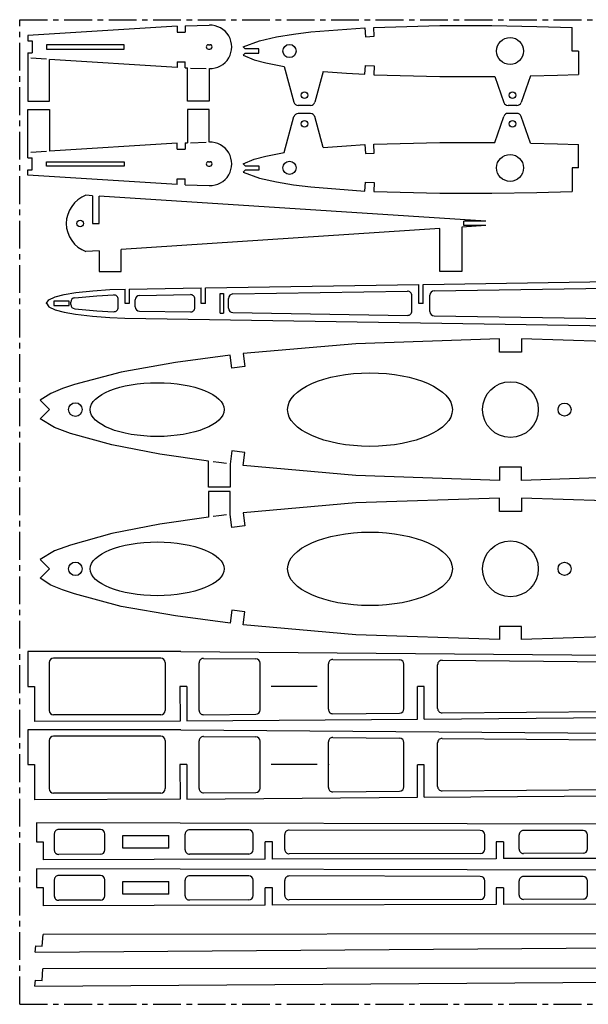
# Model space of a CAD drawing. Header units: millimetres. Extents: x 0 to 1000, y 0 to 450.
# Tile 1 of 3: x 0 to 260, y 0 to 450. Entities that reach past the tile are written whole.
import ezdxf

# ---------------------------------------------------------------- set-up
doc = ezdxf.new("R2010")
doc.units = ezdxf.units.MM
doc.header["$PDSIZE"] = -1
doc.linetypes.add('CENTERX2', pattern=[20.32, 12.7, -2.54, 2.54, -2.54])

msp = doc.modelspace()

# ---------------------------------------------------------------- linework, layer by layer
at = {"color": 7, "linetype": 'CENTERX2'}
for p, q in [((0, 0), (0, 450)), ((0, 450), (1000, 450)), ((0, 0), (1000, 0))]:
    msp.add_line(p, q, dxfattribs=at)
at = {"color": 7, "linetype": 'Continuous'}
for p, q in [((71.95, 447.03), (3.67, 442.7)), ((71.95, 447.03), (71.95, 444.34)), ((75.55, 447.15), (86.6, 447.48)), ((75.55, 447.15), (75.55, 444.34)), ((157.69, 446.3), (157.87, 442.23)), ((161.86, 442.41), (161.69, 446.49)), ((252.27, 435.68), (252.27, 446.48)), ((3.67, 442.7), (3.67, 440.33)), ((71.95, 444.34), (75.55, 444.34)), ((157.87, 442.23), (161.86, 442.41)), ((3.67, 440.33), (5.67, 440.33)), ((5.67, 440.33), (5.67, 434.8)), ((47.77, 438.57), (12.27, 438.57)), ((12.27, 438.57), (12.27, 436.57)), ((12.27, 436.57), (47.77, 436.57)), ((47.77, 436.57), (47.77, 438.57)), ((86.21, 438.57), (86.9, 438.57)), ((86.21, 436.57), (86.9, 436.57)), ((102.99, 436.68), (102.11, 437.57)), ((109.17, 436.68), (102.99, 436.68)), ((109.17, 434.68), (109.17, 436.68)), ((3.67, 434.8), (3.67, 432.43)), ((3.67, 434.8), (5.67, 434.8)), ((3.67, 432.43), (3.67, 412.69)), ((12.27, 431.89), (5.1, 432.34)), ((102.99, 434.68), (102.11, 433.8)), ((102.99, 434.68), (109.17, 434.68)), ((255.27, 435.68), (252.27, 435.68)), ((255.27, 435.68), (255.27, 424.99)), ((71.95, 428.11), (13.67, 431.8)), ((13.67, 412.69), (13.67, 431.8)), ((71.95, 430.79), (71.95, 428.11)), ((71.95, 430.79), (75.55, 430.79)), ((75.55, 427.98), (75.55, 430.79)), ((75.55, 427.98), (76.6, 427.95)), ((76.6, 412.69), (76.6, 427.95)), ((77.99, 427.91), (85.19, 427.69)), ((86.6, 427.65), (86.6, 412.69)), ((120.79, 428.62), (125.25, 412.28)), ((157.69, 425.07), (157.87, 429.13)), ((157.87, 429.13), (161.86, 428.96)), ((161.86, 428.96), (161.69, 424.87)), ((138.65, 426.39), (134.8, 412.28)), ((216.96, 424.11), (221.11, 412.15)), ((233.21, 424.38), (228.96, 412.15)), ((3.67, 412.69), (13.67, 412.69)), ((86.6, 412.69), (76.6, 412.69)), ((132.87, 410.8), (127.18, 410.8)), ((227.07, 410.8), (223, 410.8)), ((3.67, 408.98), (13.67, 408.98)), ((3.67, 389.23), (3.67, 408.98)), ((13.67, 408.98), (13.67, 389.87)), ((76.6, 408.98), (76.6, 393.72)), ((86.6, 408.98), (76.6, 408.98)), ((86.6, 394.01), (86.6, 408.98)), ((120.79, 389.34), (125.25, 405.68)), ((132.87, 407.15), (127.18, 407.15)), ((138.65, 391.57), (134.8, 405.68)), ((216.96, 393.85), (221.11, 405.81)), ((227.07, 407.15), (223, 407.15)), ((233.21, 393.58), (228.96, 405.81)), ((71.95, 393.56), (13.67, 389.87)), ((71.95, 390.87), (71.95, 393.56)), ((75.55, 393.68), (76.6, 393.72)), ((75.55, 393.68), (75.55, 390.87)), ((77.99, 393.76), (85.19, 393.97)), ((157.69, 392.89), (157.87, 388.82)), ((161.86, 389), (161.69, 393.08)), ((255.27, 382.27), (255.27, 392.97)), ((3.67, 386.86), (3.67, 389.23)), ((12.27, 389.78), (5.1, 389.32)), ((71.95, 390.87), (75.55, 390.87)), ((157.87, 388.82), (161.86, 389)), ((3.67, 386.86), (5.67, 386.86)), ((5.67, 381.34), (5.67, 386.86)), ((12.27, 385.1), (47.77, 385.1)), ((12.27, 383.1), (12.27, 385.1)), ((47.77, 383.1), (12.27, 383.1)), ((47.77, 385.1), (47.77, 383.1)), ((86.21, 385.1), (86.9, 385.1)), ((86.21, 383.1), (86.9, 383.1)), ((102.99, 383.27), (102.11, 384.16)), ((102.99, 383.27), (109.17, 383.27)), ((109.17, 383.27), (109.17, 381.27)), ((3.67, 378.96), (3.67, 381.34)), ((3.67, 381.34), (5.67, 381.34)), ((71.95, 374.63), (3.67, 378.96)), ((102.99, 381.27), (102.11, 380.39)), ((109.17, 381.27), (102.99, 381.27)), ((252.27, 382.27), (252.27, 371.48)), ((255.27, 382.27), (252.27, 382.27)), ((71.95, 374.63), (71.95, 377.32)), ((71.95, 377.32), (75.55, 377.32)), ((75.55, 374.51), (75.55, 377.32)), ((75.55, 374.51), (86.6, 374.18)), ((157.69, 371.66), (157.87, 375.72)), ((157.87, 375.72), (161.86, 375.55)), ((161.86, 375.55), (161.69, 371.46)), ((33.28, 369.57), (30.23, 369.74)), ((33.28, 369.57), (33.28, 356.87)), ((36.27, 356.87), (36.27, 369.37)), ((212.81, 357.87), (36.27, 369.37)), ((33.28, 356.87), (36.27, 356.87)), ((212.81, 355.87), (201.9, 355.16)), ((202.81, 355.87), (202.81, 357.87)), ((212.81, 357.87), (202.81, 357.87)), ((212.81, 355.87), (202.81, 355.87)), ((191.9, 354.51), (46.27, 345.02)), ((191.9, 334.87), (191.9, 354.51)), ((201.9, 355.16), (201.9, 334.87)), ((33.28, 344.18), (30.23, 344.01)), ((36.27, 344.37), (33.28, 344.18)), ((36.27, 344.37), (36.27, 334.87)), ((46.27, 334.87), (46.27, 345.02)), ((36.27, 334.87), (46.27, 334.87)), ((201.9, 334.87), (191.9, 334.87)), ((84.83, 327.44), (182.33, 328.97)), ((182.33, 320.23), (182.33, 328.97)), ((184.33, 329), (281.85, 330.53)), ((184.33, 320.23), (184.33, 329)), ((48.11, 320.24), (48.11, 326.87)), ((50.06, 326.9), (82.83, 327.41)), ((50.06, 326.9), (50.06, 320.24)), ((54.74, 323.97), (77.99, 324.34)), ((82.83, 320.24), (82.83, 327.41)), ((84.83, 320.24), (84.83, 327.44)), ((91.53, 315.83), (91.53, 324.92)), ((91.53, 324.92), (93.03, 324.92)), ((93.03, 324.92), (93.03, 315.83)), ((97.35, 324.64), (177.05, 325.89)), ((187.29, 316.67), (187.29, 324.08)), ((189.26, 326.08), (268.49, 327.32)), ((22.63, 321.38), (15.63, 321.38)), ((15.63, 321.38), (15.63, 319.38)), ((22.63, 319.38), (22.63, 321.38)), ((23.34, 319.87), (23.34, 320.88)), ((44.99, 318.55), (44.99, 322.2)), ((50.06, 320.24), (48.11, 320.24)), ((52.77, 318.78), (52.77, 321.97)), ((80.02, 318.41), (80.02, 322.34)), ((84.83, 320.24), (82.83, 320.24)), ((95.38, 318.11), (95.38, 322.64)), ((179.08, 316.86), (179.08, 323.89)), ((184.33, 320.23), (182.33, 320.23)), ((15.63, 319.38), (22.63, 319.38)), ((54.74, 316.78), (77.99, 316.41)), ((91.53, 315.83), (93.03, 315.83)), ((97.35, 316.11), (177.05, 314.86)), ((48.06, 313.62), (449.58, 307.34)), ((189.26, 314.67), (268.49, 313.43)), ((219.1, 298.08), (219.1, 304.13)), ((229.1, 304.13), (229.1, 298.08)), ((102.12, 297.4), (102.85, 291.44)), ((229.1, 298.08), (219.1, 298.08)), ((96.9, 290.71), (96.15, 296.69)), ((102.85, 291.44), (96.9, 290.71)), ((9.28, 276.08), (13.56, 271.81)), ((9.28, 267.53), (13.56, 271.81)), ((96.9, 252.9), (96.15, 246.91)), ((102.85, 252.17), (96.9, 252.9)), ((102.12, 246.21), (102.85, 252.17)), ((86.15, 236.4), (86.15, 248.18)), ((96.15, 246.91), (96.15, 236.4)), ((219.1, 245.52), (219.09, 239.47)), ((229.1, 245.52), (219.1, 245.52)), ((229.09, 239.46), (229.1, 245.52)), ((96.15, 236.4), (86.15, 236.4)), ((86.15, 234.42), (86.15, 222.64)), ((96.15, 234.42), (86.15, 234.42)), ((96.15, 223.9), (96.15, 234.42)), ((219.1, 225.3), (219.09, 231.35)), ((229.09, 231.35), (229.1, 225.3)), ((229.1, 225.3), (219.1, 225.3)), ((96.9, 217.91), (96.15, 223.9)), ((102.12, 224.6), (102.85, 218.64)), ((102.85, 218.64), (96.9, 217.91)), ((9.28, 203.28), (13.56, 199.01)), ((9.28, 194.73), (13.56, 199.01)), ((96.9, 180.11), (96.15, 174.12)), ((102.85, 179.38), (96.9, 180.11)), ((102.12, 173.42), (102.85, 179.38)), ((219.1, 172.73), (219.1, 166.68)), ((229.1, 172.73), (219.1, 172.73)), ((229.1, 166.68), (229.1, 172.73)), ((3.67, 161.2), (3.67, 145.23)), ((73.64, 161.2), (3.67, 161.2)), ((64.48, 158.2), (15.43, 158.2)), ((73.64, 161.2), (985.28, 153.7)), ((83.96, 158.12), (107.83, 157.92)), ((142.96, 157.63), (173.51, 157.38)), ((13.43, 156.2), (13.43, 134.25)), ((66.48, 156.2), (66.48, 134.25)), ((81.94, 134.34), (81.94, 156.12)), ((109.81, 134.53), (109.81, 155.92)), ((140.95, 134.82), (140.95, 155.63)), ((175.49, 135.08), (175.49, 155.38)), ((190.87, 135.24), (190.87, 155.22)), ((192.88, 157.22), (278.71, 156.52)), ((3.67, 145.23), (6.75, 145.23)), ((6.75, 145.23), (6.75, 129.21)), ((73.17, 145.23), (73.23, 129.47)), ((76.25, 145.23), (73.17, 145.23)), ((76.25, 145.23), (76.25, 129.49)), ((135.92, 145.23), (114.91, 145.23)), ((184.69, 145.2), (181.67, 145.2)), ((181.67, 130.34), (181.67, 145.2)), ((184.69, 130.36), (184.69, 145.2)), ((64.48, 132.25), (15.43, 132.25)), ((83.96, 132.34), (107.83, 132.54)), ((142.96, 132.82), (173.51, 133.08)), ((184.69, 130.36), (287.08, 131.18)), ((192.88, 133.24), (278.71, 133.94)), ((73.23, 129.47), (6.75, 129.21)), ((76.25, 129.49), (181.67, 130.34)), ((3.67, 125.51), (3.67, 109.54)), ((73.64, 125.51), (3.67, 125.51)), ((64.48, 122.51), (15.43, 122.51)), ((73.64, 125.51), (985.28, 118.01)), ((83.96, 122.42), (107.83, 122.23)), ((142.96, 121.94), (173.51, 121.69)), ((192.88, 121.53), (278.71, 120.82)), ((13.43, 120.51), (13.43, 98.56)), ((66.48, 120.51), (66.48, 98.56)), ((81.94, 98.64), (81.94, 120.42)), ((109.81, 98.84), (109.81, 120.23)), ((140.95, 99.13), (140.95, 119.94)), ((175.49, 99.38), (175.49, 119.69)), ((190.87, 99.54), (190.87, 119.53)), ((3.67, 109.54), (6.75, 109.54)), ((6.75, 109.54), (6.75, 93.51)), ((73.17, 109.54), (73.23, 93.78)), ((76.25, 109.54), (73.17, 109.54)), ((76.25, 109.54), (76.25, 93.8)), ((135.92, 109.53), (114.91, 109.53)), ((184.69, 109.51), (181.67, 109.51)), ((181.67, 94.64), (181.67, 109.51)), ((184.69, 94.67), (184.69, 109.51)), ((64.48, 96.56), (15.43, 96.56)), ((76.25, 93.8), (181.67, 94.64)), ((83.96, 96.64), (107.83, 96.84)), ((142.96, 97.13), (173.51, 97.38)), ((184.69, 94.67), (287.08, 95.49)), ((192.88, 97.54), (278.71, 98.25)), ((73.23, 93.78), (6.75, 93.51)), ((7.65, 82.89), (7.65, 74.31)), ((963.45, 80.92), (7.65, 82.89)), ((15.81, 77.87), (15.81, 70.52)), ((36.92, 79.83), (17.81, 79.87)), ((38.91, 70.56), (38.91, 77.83)), ((47.16, 71.4), (47.16, 77.2)), ((47.16, 77.2), (68.16, 77.2)), ((68.16, 71.4), (68.16, 77.2)), ((75.57, 70.64), (75.57, 77.75)), ((104.57, 79.69), (77.57, 79.75)), ((106.57, 70.69), (106.57, 77.69)), ((121.11, 70.73), (121.11, 77.65)), ((210.36, 79.47), (123.11, 79.65)), ((212.35, 70.91), (212.35, 77.47)), ((228.05, 70.95), (228.05, 77.43)), ((257.29, 79.38), (230.06, 79.43)), ((259.28, 71.01), (259.28, 77.38)), ((7.65, 74.31), (10.76, 74.31)), ((10.76, 74.31), (10.76, 66.05)), ((112.15, 66.3), (112.15, 74.3)), ((115.52, 74.3), (112.15, 74.3)), ((115.52, 66.31), (115.52, 74.3)), ((217.59, 74.3), (217.59, 66.56)), ((220.94, 74.3), (217.59, 74.3)), ((220.94, 74.3), (220.94, 66.57)), ((36.92, 68.56), (17.81, 68.52)), ((68.16, 71.4), (47.16, 71.4)), ((104.57, 68.69), (77.57, 68.64)), ((210.36, 68.91), (123.11, 68.73)), ((257.29, 69.01), (230.06, 68.95)), ((112.15, 66.3), (10.76, 66.05)), ((217.59, 66.56), (115.52, 66.31)), ((322.99, 66.83), (220.94, 66.57)), ((7.65, 61.89), (7.65, 53.31)), ((963.45, 59.92), (7.65, 61.89)), ((36.92, 58.83), (17.81, 58.87)), ((104.57, 58.69), (77.57, 58.75)), ((210.36, 58.47), (123.11, 58.65)), ((15.81, 56.87), (15.81, 49.52)), ((38.91, 49.56), (38.91, 56.83)), ((47.16, 50.4), (47.16, 56.2)), ((47.16, 56.2), (68.16, 56.2)), ((68.16, 50.4), (68.16, 56.2)), ((75.57, 49.64), (75.57, 56.75)), ((106.57, 49.69), (106.57, 56.69)), ((121.11, 49.73), (121.11, 56.65)), ((212.35, 49.91), (212.35, 56.47)), ((228.05, 49.95), (228.05, 56.43)), ((257.29, 58.38), (230.06, 58.43)), ((259.28, 50.01), (259.28, 56.38)), ((7.65, 53.31), (10.76, 53.31)), ((10.76, 53.31), (10.76, 45.05)), ((68.16, 50.4), (47.16, 50.4)), ((112.15, 45.3), (112.15, 53.3)), ((115.52, 53.3), (112.15, 53.3)), ((115.52, 45.31), (115.52, 53.3)), ((217.59, 53.3), (217.59, 45.56)), ((220.94, 53.3), (217.59, 53.3)), ((220.94, 53.3), (220.94, 45.57)), ((112.15, 45.3), (10.76, 45.05)), ((36.92, 47.56), (17.81, 47.52)), ((104.57, 47.69), (77.57, 47.64)), ((217.59, 45.56), (115.52, 45.31)), ((210.36, 47.91), (123.11, 47.73)), ((322.99, 45.83), (220.94, 45.57)), ((257.29, 48.01), (230.06, 47.95)), ((10.33, 26.52), (10.76, 31.93)), ((490.11, 32.34), (10.76, 31.93)), ((7.12, 23.87), (489.64, 27.37)), ((7.12, 23.87), (7.34, 26.75)), ((7.34, 26.75), (10.33, 26.52)), ((10.19, 10.87), (10.61, 16.28)), ((489.96, 16.69), (10.61, 16.28)), ((6.97, 8.22), (489.49, 11.72)), ((6.97, 8.22), (7.2, 11.1)), ((7.2, 11.1), (10.19, 10.87))]:
    msp.add_line(p, q, dxfattribs=at)
at = {"color": 7, "linetype": 'Continuous', "flags": 128}
for points in [[(102.11, 437.57), (109.5, 440.37), (117.22, 442.11), (125.02, 443.41), (132.88, 444.4), (157.69, 446.3)], [(161.69, 446.49), (191.92, 447.29), (215.69, 447.27)], [(215.69, 447.27), (236.18, 446.92), (252.27, 446.48)], [(102.11, 433.8), (107.12, 431.67), (112.4, 430.27), (120.79, 428.62)], [(138.65, 426.39), (149.31, 425.57), (157.69, 425.07)], [(161.69, 424.87), (191.92, 424.07), (215.69, 424.09)], [(215.69, 424.09), (216.4, 424.1), (216.96, 424.11)], [(233.21, 424.38), (245.56, 424.69), (255.27, 424.99)], [(138.65, 391.57), (149.31, 392.39), (157.69, 392.89)], [(161.69, 393.08), (191.92, 393.88), (215.69, 393.86)], [(215.69, 393.86), (216.4, 393.85), (216.96, 393.85)], [(233.21, 393.58), (245.56, 393.27), (255.27, 392.97)], [(102.11, 384.16), (107.12, 386.29), (112.4, 387.68), (120.79, 389.34)], [(102.11, 380.39), (109.5, 377.58), (117.22, 375.85), (125.02, 374.55), (132.88, 373.55), (157.69, 371.66)], [(161.69, 371.46), (191.92, 370.66), (215.69, 370.69)], [(215.69, 370.69), (236.18, 371.04), (252.27, 371.48)], [(12.27, 320.38), (13.31, 321.97), (16.14, 323.3), (20.36, 324.39), (25.57, 325.26), (33.33, 326.1), (41.17, 326.62), (48.11, 326.87)], [(25.12, 322.87), (35.26, 323.81), (42.9, 324.2)], [(12.27, 320.38), (13.3, 318.78), (16.12, 317.42), (20.33, 316.3), (25.53, 315.4), (33.29, 314.5), (41.12, 313.92), (48.06, 313.62)], [(25.12, 317.88), (35.26, 316.94), (42.9, 316.55)], [(219.1, 304.13), (153.49, 301.92), (102.12, 297.4)], [(358.8, 296.22), (322.55, 299.65), (286.25, 302.27), (229.1, 304.13)], [(96.15, 296.69), (71.2, 293.33), (46.41, 288.95), (24.99, 283.28), (19.5, 281.4), (14.14, 279.2), (9.28, 276.08)], [(86.15, 248.18), (64.03, 251.4), (42.08, 255.63), (23.14, 260.94), (15.89, 263.61), (9.28, 267.53)], [(94.43, 247.12), (91.01, 247.55), (88.32, 247.89)], [(219.09, 239.47), (153.49, 241.69), (102.12, 246.21)], [(358.79, 247.37), (322.54, 243.94), (286.25, 241.32), (229.09, 239.46)], [(219.09, 231.35), (153.49, 229.13), (102.12, 224.6)], [(358.79, 223.44), (322.54, 226.87), (286.25, 229.49), (229.09, 231.35)], [(86.15, 222.64), (64.03, 219.42), (42.08, 215.19), (23.14, 209.87), (15.89, 207.2), (9.28, 203.28)], [(94.43, 223.69), (91.01, 223.26), (88.32, 222.92)], [(96.15, 174.12), (71.2, 177.49), (46.41, 181.87), (24.99, 187.53), (19.5, 189.42), (14.14, 191.61), (9.28, 194.73)], [(219.1, 166.68), (153.49, 168.9), (102.12, 173.42)], [(358.8, 174.6), (322.55, 171.16), (286.25, 168.54), (229.1, 166.68)]]:
    msp.add_lwpolyline(points, dxfattribs=at)
at = {"color": 7, "linetype": 'Continuous'}
for centre, radius in [((123.21, 435.68), 3.01), ((130.02, 415.53), 1.5), ((225.04, 415.53), 1.5), ((130.02, 402.43), 1.5), ((225.04, 402.43), 1.5), ((123.21, 382.27), 3.01), ((27.6, 356.87), 1.5), ((224.1, 271.81), 12.75), ((25.43, 271.81), 3.1), ((248.85, 271.8), 3), ((224.1, 199.01), 12.75), ((25.43, 199.01), 3.1), ((248.85, 199.02), 3)]:
    msp.add_circle(centre, radius, dxfattribs=at)
for centre, radius, start, end in [((86.9, 437.57), 9.92, 268.2935, 91.7065), ((86.21, 437.57), 1, 90, 270), ((127.18, 412.8), 2, 195.2655, 270), ((132.87, 412.8), 2, 270, 344.7345), ((223, 412.8), 2, 199.1424, 270), ((227.07, 412.8), 2, 270, 340.8576), ((127.18, 405.15), 2, 90, 164.7345), ((132.87, 405.15), 2, 15.2655, 90), ((223, 405.15), 2, 90, 160.8576), ((227.07, 405.15), 2, 19.1424, 90), ((86.9, 384.1), 9.92, 268.2935, 91.7065), ((86.21, 384.1), 1, 90, 270), ((35.16, 356.72), 13.91, 110.7327, 179.3941), ((35.16, 357.02), 13.91, 180.6059, 249.2673), ((42.99, 322.2), 2, 0, 92.4904), ((78.02, 322.34), 2, 360, 90.8963), ((97.38, 322.64), 2, 90.8963, 180), ((177.08, 323.89), 2, 360, 90.8963), ((189.29, 324.08), 2, 90.8963, 180), ((25.34, 320.88), 2, 96.395, 180), ((25.34, 319.87), 2, 180, 263.605), ((54.77, 321.97), 2, 90.8963, 180), ((42.99, 318.55), 2, 267.5096, 0), ((54.77, 318.78), 2, 180, 269.1037), ((78.02, 318.41), 2, 269.1037, 360), ((97.38, 318.11), 2, 180, 269.1037), ((177.08, 316.86), 2, 269.1037, 360), ((189.29, 316.67), 2, 180, 269.1037), ((15.43, 156.2), 2, 90, 180), ((64.48, 156.2), 2, 0, 90), ((83.94, 156.12), 2, 89.5284, 180), ((107.81, 155.92), 2, 0, 89.5284), ((142.95, 155.63), 2, 89.5284, 180), ((173.49, 155.38), 2, 0, 89.5284), ((192.87, 155.22), 2, 89.5284, 180), ((173.49, 135.08), 2, 270.4716, 0), ((192.87, 135.24), 2, 180, 270.4716), ((15.43, 134.25), 2, 180, 270), ((64.48, 134.25), 2, 270, 0), ((83.94, 134.34), 2, 180, 270.4716), ((107.81, 134.53), 2, 270.4716, 0), ((142.95, 134.82), 2, 180, 270.4716), ((15.43, 120.51), 2, 90, 180), ((64.48, 120.51), 2, 0, 90), ((83.94, 120.42), 2, 89.5284, 180), ((107.81, 120.23), 2, 0, 89.5284), ((142.95, 119.94), 2, 89.5284, 180), ((173.49, 119.69), 2, 0, 89.5284), ((192.87, 119.53), 2, 89.5284, 180), ((142.95, 99.13), 2, 180, 270.4716), ((173.49, 99.38), 2, 270.4716, 0), ((192.87, 99.54), 2, 180, 270.4716), ((15.43, 98.56), 2, 180, 270), ((64.48, 98.56), 2, 270, 0), ((83.94, 98.64), 2, 180, 270.4716), ((107.81, 98.84), 2, 270.4716, 0), ((17.81, 77.87), 2, 89.8817, 180), ((36.91, 77.83), 2, 0, 89.8817), ((77.57, 77.75), 2, 89.8817, 180), ((104.57, 77.69), 2, 0, 89.8817), ((123.11, 77.65), 2, 89.8817, 180), ((210.35, 77.47), 2, 0, 89.8817), ((230.05, 77.43), 2, 89.8817, 180), ((257.28, 77.38), 2, 0, 89.8817), ((17.81, 70.52), 2, 180, 270.1183), ((36.91, 70.56), 2, 270.1183, 360), ((77.57, 70.64), 2, 180, 270.1183), ((104.57, 70.69), 2, 270.1183, 360), ((123.11, 70.73), 2, 180, 270.1183), ((210.35, 70.91), 2, 270.1183, 0), ((230.05, 70.95), 2, 180, 270.1183), ((257.28, 71.01), 2, 270.1183, 0), ((17.81, 56.87), 2, 89.8817, 180), ((36.91, 56.83), 2, 0, 89.8817), ((77.57, 56.75), 2, 89.8817, 180), ((104.57, 56.69), 2, 0, 89.8817), ((123.11, 56.65), 2, 89.8817, 180), ((210.35, 56.47), 2, 0, 89.8817), ((230.05, 56.43), 2, 89.8817, 180), ((257.28, 56.38), 2, 0, 89.8817), ((17.81, 49.52), 2, 180, 270.1183), ((36.91, 49.56), 2, 270.1183, 360), ((77.57, 49.64), 2, 180, 270.1183), ((104.57, 49.69), 2, 270.1183, 360), ((123.11, 49.73), 2, 180, 270.1183), ((210.35, 49.91), 2, 270.1183, 0), ((230.05, 49.95), 2, 180, 270.1183), ((257.28, 50.01), 2, 270.1183, 0)]:
    msp.add_arc(centre, radius, start, end, dxfattribs=at)
for centre, major_axis, ratio in [((223.95, 435.68), (6.17, 0), 0.99697), ((223.95, 382.27), (6.17, 0), 0.99697), ((159.97, 271.8), (37.63, 0), 0.446144), ((62.81, 271.8), (-30.58, 0), 0.402149), ((159.97, 199.01), (37.63, 0), 0.446144), ((62.81, 199.01), (-30.58, 0), 0.402149)]:
    msp.add_ellipse(centre, major_axis=major_axis, ratio=ratio, dxfattribs=at)
for centre in [(86.9, 437.57), (86.9, 384.1)]:
    msp.add_ellipse(centre, major_axis=(1.02, 0), ratio=0.981016, start_param=4.712389, end_param=7.853982, dxfattribs=at)
for p in [(12.27, 320.38), (140.95, 109.53)]:
    msp.add_point(p, dxfattribs=at)

doc.saveas('drawing.dxf')
